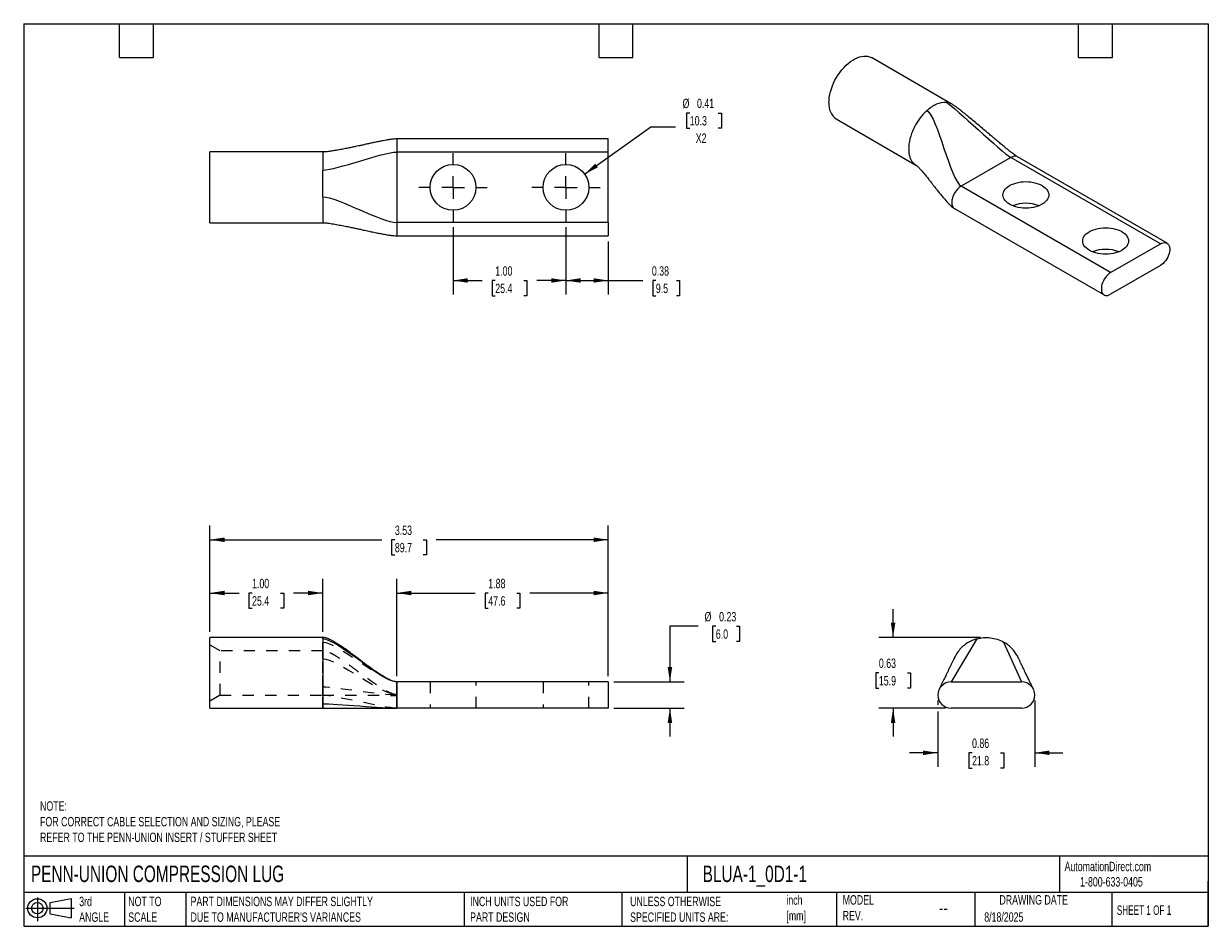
# Model space of a CAD drawing. Header units: inches. Extents: x 0.2 to 10.8, y 0.2 to 8.2.
import ezdxf

# ---------------------------------------------------------------- set-up
doc = ezdxf.new("R2010")
doc.units = ezdxf.units.IN
doc.header["$MEASUREMENT"] = 0
for name, pattern in [('SLD-Center', [0.75, 0.6, -0.05, 0.05, -0.05]), ('SLD-Dashed', [0.075, 0.05, -0.025]), ('SLD-Solid', [0])]:
    doc.linetypes.add(name, pattern=pattern)
for name, color, linetype in [('CENTER', 40, 'SLD-Center'), ('HIDDEN', 102, 'SLD-Dashed'), ('SLD-DEFPOINTS', 7, 'Continuous')]:
    doc.layers.add(name, color=color, linetype=linetype)
doc.layers.add('DIMENSIONS', color=140, linetype='SLD-Solid', lineweight=25)
doc.layers.add('TEXT', color=140, linetype='SLD-Solid', lineweight=25)
doc.styles.add('SLDTEXTSTYLE0', font='TXT', dxfattribs={"width": 0.7})
doc.styles.add('SLDTEXTSTYLE1', font='TXT', dxfattribs={"width": 0.65})
doc.dimstyles.new('SLDDIMSTYLE0', dxfattribs={"dimtxt": 0.084961, "dimasz": 0.13, "dimexe": 0, "dimexo": 0.0625, "dimgap": 0.02124, "dimtad": 0, "dimtih": 1, "dimtoh": 1, "dimrnd": 1e-09, "dimzin": 4, "dimdsep": 46, "dimtxsty": 'SLDTEXTSTYLE0', "dimsah": 1, "dimcen": 0.09, "dimadec": 0, "dimazin": 1, "dimtfac": 1, "dimtofl": 0, "dimtmove": 0, "dimatfit": 3, "dimfxl": 0, "dimfrac": 2, "dimtolj": 1, "dimtzin": 12, "dimarcsym": 0})
doc.dimstyles.new('SLDDIMSTYLE1', dxfattribs={"dimtxt": 0.084961, "dimasz": 0.13, "dimexe": 0, "dimexo": 0.0625, "dimgap": 0.02124, "dimtad": 0, "dimtih": 1, "dimtoh": 1, "dimrnd": 1e-09, "dimzin": 12, "dimdsep": 46, "dimtxsty": 'SLDTEXTSTYLE0', "dimsah": 1, "dimcen": 0.09, "dimadec": 0, "dimazin": 3, "dimtfac": 1, "dimtofl": 0, "dimtmove": 0, "dimatfit": 3, "dimfxl": 0, "dimfrac": 2, "dimtolj": 1, "dimtzin": 12, "dimarcsym": 0})
doc.dimstyles.new('SLDDIMSTYLE2', dxfattribs={"dimtxt": 0.084961, "dimasz": 0.13, "dimexe": 0, "dimexo": 0.0625, "dimgap": 0.02124, "dimtad": 0, "dimtih": 1, "dimtoh": 1, "dimrnd": 1e-09, "dimdsep": 46, "dimtxsty": 'SLDTEXTSTYLE0', "dimsah": 1, "dimcen": 0.09, "dimadec": 0, "dimazin": 2, "dimtfac": 1, "dimtmove": 0, "dimatfit": 0, "dimfxl": 0, "dimfrac": 2, "dimtolj": 1, "dimtzin": 12, "dimarcsym": 0})
doc.dimstyles.new('SLDDIMSTYLE3', dxfattribs={"dimtxt": 0.084961, "dimasz": 0.13, "dimexe": 0, "dimexo": 0.0625, "dimgap": 0.02124, "dimtad": 0, "dimtih": 1, "dimtoh": 1, "dimrnd": 1e-09, "dimdsep": 46, "dimtxsty": 'SLDTEXTSTYLE0', "dimsah": 1, "dimcen": 0.09, "dimadec": 0, "dimazin": 2, "dimtfac": 1, "dimtofl": 0, "dimtmove": 0, "dimatfit": 3, "dimfxl": 0, "dimfrac": 2, "dimtolj": 1, "dimtzin": 12, "dimarcsym": 0})
doc.dimstyles.new('SLDDIMSTYLE4', dxfattribs={"dimtxt": 0.084961, "dimasz": 0.13, "dimexe": 0, "dimexo": 0.0625, "dimgap": 0.02124, "dimtad": 0, "dimtih": 1, "dimtoh": 1, "dimrnd": 1e-09, "dimdsep": 46, "dimtxsty": 'SLDTEXTSTYLE0', "dimsah": 1, "dimcen": 0, "dimadec": 0, "dimazin": 2, "dimtfac": 1, "dimtofl": 0, "dimtmove": 0, "dimatfit": 3, "dimfxl": 0, "dimfrac": 2, "dimtolj": 1, "dimtzin": 12, "dimarcsym": 0})

# ---------------------------------------------------------------- blocks, each defined once
blk = doc.blocks.new('Block11')
at = {"color": 7, "linetype": 'SLD-Solid', "lineweight": 18}
for p, q in [((0, 0.113), (0.428, 0.113)), ((0.102, 0.209), (0.102, 0)), ((0.216, 0.164), (0.401, 0.198)), ((0.216, 0.063), (0.216, 0.164)), ((0.401, 0.198), (0.401, 0.029)), ((0.216, 0.063), (0.401, 0.029))]:
    blk.add_line(p, q, dxfattribs=at)
for radius in [0.0846, 0.0506]:
    blk.add_circle((0.102, 0.113), radius, dxfattribs=at)
blk = doc.blocks.new('Block12')
at = {"layer": 'SLD-DEFPOINTS'}
blk.add_blockref('Block11', (0, 0), dxfattribs=at)
blk = doc.blocks.new('_D')
at = {"layer": 'DIMENSIONS'}
for p, q in [((1.9, 2.86), (1.9, 3.329)), ((2.9, 2.86), (2.9, 3.329)), ((1.9, 3.204), (2.159, 3.204)), ((2.274, 3.204), (2.245, 3.204)), ((2.245, 3.204), (2.245, 3.069)), ((2.526, 3.204), (2.555, 3.204)), ((2.555, 3.204), (2.555, 3.069)), ((2.9, 3.204), (2.642, 3.204)), ((2.245, 3.069), (2.274, 3.069)), ((2.555, 3.069), (2.526, 3.069))]:
    blk.add_line(p, q, dxfattribs=at)
for points in [[(1.9, 3.204), (2.03, 3.184), (2.03, 3.224)], [(2.9, 3.204), (2.77, 3.224), (2.77, 3.184)]]:
    blk.add_solid(points, dxfattribs=at)
at = {"layer": 'DIMENSIONS', "char_height": 0.0833, "attachment_point": 1, "style": 'SLDTEXTSTYLE0'}
for s, insert in [('1.00', (2.274, 3.33)), ('25.4', (2.274, 3.176))]:
    blk.add_mtext(s, dxfattribs=dict(at, insert=insert))
blk = doc.blocks.new('_D_1')
at = {"layer": 'DIMENSIONS'}
for p, q in [((3.556, 2.467), (3.556, 3.329)), ((5.431, 2.467), (5.431, 3.329)), ((3.556, 3.204), (4.253, 3.204)), ((4.368, 3.204), (4.339, 3.204)), ((4.339, 3.204), (4.339, 3.069)), ((4.62, 3.204), (4.649, 3.204)), ((4.649, 3.204), (4.649, 3.069)), ((5.431, 3.204), (4.735, 3.204)), ((4.339, 3.069), (4.368, 3.069)), ((4.649, 3.069), (4.62, 3.069))]:
    blk.add_line(p, q, dxfattribs=at)
for points in [[(3.556, 3.204), (3.686, 3.184), (3.686, 3.224)], [(5.431, 3.204), (5.301, 3.224), (5.301, 3.184)]]:
    blk.add_solid(points, dxfattribs=at)
at = {"layer": 'DIMENSIONS', "char_height": 0.0833, "attachment_point": 1, "style": 'SLDTEXTSTYLE0'}
for s, insert in [('1.88', (4.368, 3.33)), ('47.6', (4.368, 3.176))]:
    blk.add_mtext(s, dxfattribs=dict(at, insert=insert))
blk = doc.blocks.new('_D_2')
at = {"layer": 'DIMENSIONS'}
for p, q in [((1.9, 2.86), (1.9, 3.801)), ((5.431, 2.467), (5.431, 3.801)), ((1.9, 3.676), (3.424, 3.676)), ((3.54, 3.676), (3.511, 3.676)), ((3.511, 3.676), (3.511, 3.541)), ((3.792, 3.676), (3.821, 3.676)), ((3.821, 3.676), (3.821, 3.541)), ((5.431, 3.676), (3.907, 3.676)), ((3.511, 3.541), (3.54, 3.541)), ((3.821, 3.541), (3.792, 3.541))]:
    blk.add_line(p, q, dxfattribs=at)
for points in [[(1.9, 3.676), (2.03, 3.656), (2.03, 3.696)], [(5.431, 3.676), (5.301, 3.696), (5.301, 3.656)]]:
    blk.add_solid(points, dxfattribs=at)
at = {"layer": 'DIMENSIONS', "char_height": 0.0833, "attachment_point": 1, "style": 'SLDTEXTSTYLE0'}
for s, insert in [('3.53', (3.54, 3.802)), ('89.7', (3.54, 3.648))]:
    blk.add_mtext(s, dxfattribs=dict(at, insert=insert))
blk = doc.blocks.new('_D_3')
at = {"layer": 'DIMENSIONS'}
for p, q in [((6.228, 2.909), (5.978, 2.909)), ((5.978, 2.909), (5.978, 2.417)), ((6.385, 2.909), (6.356, 2.909)), ((6.356, 2.909), (6.356, 2.774)), ((6.567, 2.909), (6.595, 2.909)), ((6.595, 2.909), (6.595, 2.774)), ((6.356, 2.774), (6.385, 2.774)), ((6.595, 2.774), (6.567, 2.774)), ((5.481, 2.417), (6.103, 2.417)), ((5.481, 2.183), (6.103, 2.183)), ((5.978, 2.183), (5.978, 1.933))]:
    blk.add_line(p, q, dxfattribs=at)
for points in [[(5.978, 2.417), (5.998, 2.547), (5.958, 2.547)], [(5.978, 2.183), (5.958, 2.053), (5.998, 2.053)]]:
    blk.add_solid(points, dxfattribs=at)
at = {"layer": 'DIMENSIONS', "char_height": 0.0833, "attachment_point": 1, "style": 'SLDTEXTSTYLE0'}
for s, insert in [('%%c', (6.285, 3.036)), ('0.23', (6.414, 3.036)), ('6.0', (6.385, 2.882))]:
    blk.add_mtext(s, dxfattribs=dict(at, insert=insert))
blk = doc.blocks.new('_D_4')
at = {"layer": 'DIMENSIONS'}
for p, q in [((7.956, 2.81), (7.956, 3.06)), ((8.732, 2.81), (7.831, 2.81)), ((7.83, 2.496), (7.802, 2.496)), ((7.802, 2.496), (7.802, 2.361)), ((8.083, 2.496), (8.111, 2.496)), ((8.111, 2.496), (8.111, 2.361)), ((7.802, 2.361), (7.83, 2.361)), ((8.111, 2.361), (8.083, 2.361)), ((8.42, 2.183), (7.831, 2.183)), ((7.956, 2.183), (7.956, 1.933))]:
    blk.add_line(p, q, dxfattribs=at)
for points in [[(7.956, 2.81), (7.976, 2.94), (7.936, 2.94)], [(7.956, 2.183), (7.936, 2.053), (7.976, 2.053)]]:
    blk.add_solid(points, dxfattribs=at)
at = {"layer": 'DIMENSIONS', "char_height": 0.0833, "attachment_point": 1, "style": 'SLDTEXTSTYLE0'}
for s, insert in [('0.63', (7.83, 2.623)), ('15.9', (7.83, 2.468))]:
    blk.add_mtext(s, dxfattribs=dict(at, insert=insert))
blk = doc.blocks.new('_D_5')
at = {"layer": 'DIMENSIONS'}
for p, q in [((8.352, 2.25), (8.352, 2.213)), ((9.212, 2.25), (9.212, 1.663)), ((8.352, 2.153), (8.352, 1.663)), ((8.352, 1.788), (8.102, 1.788)), ((8.656, 1.788), (8.627, 1.788)), ((8.627, 1.788), (8.627, 1.653)), ((8.908, 1.788), (8.937, 1.788)), ((8.937, 1.788), (8.937, 1.653)), ((9.212, 1.788), (9.462, 1.788)), ((8.627, 1.653), (8.656, 1.653)), ((8.937, 1.653), (8.908, 1.653))]:
    blk.add_line(p, q, dxfattribs=at)
for points in [[(8.352, 1.788), (8.222, 1.808), (8.222, 1.768)], [(9.212, 1.788), (9.342, 1.768), (9.342, 1.808)]]:
    blk.add_solid(points, dxfattribs=at)
at = {"layer": 'DIMENSIONS', "char_height": 0.0833, "attachment_point": 1, "style": 'SLDTEXTSTYLE0'}
for s, insert in [('0.86', (8.656, 1.914)), ('21.8', (8.656, 1.76))]:
    blk.add_mtext(s, dxfattribs=dict(at, insert=insert))
blk = doc.blocks.new('_D_6')
at = {"layer": 'DIMENSIONS'}
for p, q in [((4.056, 6.446), (4.056, 5.849)), ((5.056, 6.446), (5.056, 5.849)), ((4.056, 5.974), (4.315, 5.974)), ((4.43, 5.974), (4.402, 5.974)), ((4.402, 5.974), (4.402, 5.839)), ((4.683, 5.974), (4.711, 5.974)), ((4.711, 5.974), (4.711, 5.839)), ((5.056, 5.974), (4.798, 5.974)), ((4.402, 5.839), (4.43, 5.839)), ((4.711, 5.839), (4.683, 5.839))]:
    blk.add_line(p, q, dxfattribs=at)
for points in [[(4.056, 5.974), (4.186, 5.954), (4.186, 5.994)], [(5.056, 5.974), (4.926, 5.994), (4.926, 5.954)]]:
    blk.add_solid(points, dxfattribs=at)
at = {"layer": 'DIMENSIONS', "char_height": 0.0833, "attachment_point": 1, "style": 'SLDTEXTSTYLE0'}
for s, insert in [('1.00', (4.43, 6.1)), ('25.4', (4.43, 5.946))]:
    blk.add_mtext(s, dxfattribs=dict(at, insert=insert))
blk = doc.blocks.new('_D_7')
at = {"layer": 'DIMENSIONS'}
for p, q in [((5.056, 6.446), (5.056, 5.849)), ((5.431, 6.32), (5.431, 5.849)), ((5.056, 5.974), (5.431, 5.974)), ((5.431, 5.974), (5.738, 5.974)), ((5.853, 5.974), (5.825, 5.974)), ((5.825, 5.974), (5.825, 5.839)), ((6.035, 5.974), (6.063, 5.974)), ((6.063, 5.974), (6.063, 5.839)), ((5.825, 5.839), (5.853, 5.839)), ((6.063, 5.839), (6.035, 5.839))]:
    blk.add_line(p, q, dxfattribs=at)
for points in [[(5.056, 5.974), (5.186, 5.954), (5.186, 5.994)], [(5.431, 5.974), (5.301, 5.994), (5.301, 5.954)]]:
    blk.add_solid(points, dxfattribs=at)
at = {"layer": 'DIMENSIONS', "char_height": 0.0833, "attachment_point": 1, "style": 'SLDTEXTSTYLE0'}
for s, insert in [('0.38', (5.818, 6.1)), ('9.5', (5.853, 5.946))]:
    blk.add_mtext(s, dxfattribs=dict(at, insert=insert))
blk = doc.blocks.new('_D_8')
at = {"layer": 'DIMENSIONS'}
for p, q in [((6.154, 7.458), (6.125, 7.458)), ((6.125, 7.458), (6.125, 7.323)), ((6.406, 7.458), (6.435, 7.458)), ((6.435, 7.458), (6.435, 7.323)), ((5.222, 6.917), (5.808, 7.335)), ((5.808, 7.335), (6.027, 7.335)), ((6.125, 7.323), (6.154, 7.323)), ((6.435, 7.323), (6.406, 7.323))]:
    blk.add_line(p, q, dxfattribs=at)
blk.add_solid([(5.222, 6.917), (5.339, 6.976), (5.316, 7.009)], dxfattribs=at)
at = {"layer": 'DIMENSIONS', "char_height": 0.0833, "attachment_point": 1, "style": 'SLDTEXTSTYLE0'}
for s, insert in [('%%c', (6.09, 7.585)), ('0.41', (6.218, 7.585)), ('10.3', (6.154, 7.431)), ('X2', (6.207, 7.277))]:
    blk.add_mtext(s, dxfattribs=dict(at, insert=insert))
blk = doc.blocks.new('SW_CENTERMARKSYMBOL_0')
at = {"layer": 'CENTER', "color": 0}
for p, q in [((0, 0.2), (0, 0.303125)), ((-0.2, 0), (-0.303125, 0)), ((0, 0), (-0.1, 0)), ((0, 0), (0, 0.1)), ((0, 0), (0, -0.1)), ((0, 0), (0.1, 0)), ((0.2, 0), (0.303125, 0)), ((0, -0.2), (0, -0.303125))]:
    blk.add_line(p, q, dxfattribs=at)
blk = doc.blocks.new('SW_CENTERMARKSYMBOL_1')
at = {"layer": 'CENTER', "color": 0}
for p, q in [((0, 0.2), (0, 0.303125)), ((-0.2, 0), (-0.303125, 0)), ((0, 0), (-0.1, 0)), ((0, 0), (0, 0.1)), ((0, 0), (0, -0.1)), ((0, 0), (0.1, 0)), ((0.2, 0), (0.303125, 0)), ((0, -0.2), (0, -0.303125))]:
    blk.add_line(p, q, dxfattribs=at)

msp = doc.modelspace()

# ---------------------------------------------------------------- linework, layer by layer
for p, q in [((8.472, 7.54), (7.765, 7.949)), ((7.452, 7.406), (8.159, 6.997)), ((5.431, 7.229), (3.556, 7.229)), ((5.431, 7.112), (5.431, 7.229)), ((2.9, 7.113), (1.9, 7.113)), ((1.9, 6.486), (1.9, 7.113)), ((3.556, 7.112), (3.556, 6.487)), ((5.431, 7.112), (3.556, 7.112)), ((5.431, 6.487), (5.431, 7.112)), ((9, 7.064), (8.559, 6.809)), ((10.326, 6.299), (9, 7.064)), ((10.385, 6.304), (9.059, 7.07)), ((9.884, 6.044), (8.559, 6.809)), ((8.5, 6.612), (9.826, 5.846)), ((1.9, 6.486), (2.9, 6.486)), ((5.431, 6.487), (3.556, 6.487)), ((5.431, 6.487), (5.431, 6.37)), ((3.556, 6.37), (5.431, 6.37)), ((9.884, 6.044), (10.326, 6.299)), ((10.326, 6.107), (9.884, 5.852)), ((2.9, 2.81), (1.9, 2.81)), ((1.9, 2.496), (1.9, 2.81)), ((1.9, 2.183), (1.9, 2.496)), ((5.431, 2.417), (3.556, 2.417)), ((5.431, 2.417), (5.431, 2.183)), ((8.47, 2.417), (9.095, 2.417)), ((8.367, 2.356), (8.367, 2.356)), ((9.197, 2.357), (9.197, 2.357)), ((1.9, 2.183), (2.9, 2.183)), ((5.431, 2.183), (3.556, 2.183)), ((9.095, 2.183), (8.47, 2.183))]:
    msp.add_line(p, q)
at = {"flags": 128}
for points in [[(7.387, 7.549), (7.388, 7.573), (7.39, 7.597), (7.395, 7.622), (7.401, 7.647), (7.409, 7.673), (7.418, 7.699), (7.429, 7.724), (7.441, 7.749), (7.455, 7.774), (7.47, 7.798), (7.486, 7.82), (7.503, 7.842), (7.521, 7.862), (7.54, 7.881), (7.559, 7.898), (7.579, 7.914), (7.598, 7.927), (7.618, 7.939), (7.638, 7.948), (7.658, 7.955), (7.677, 7.96), (7.696, 7.963), (7.713, 7.963), (7.73, 7.961), (7.747, 7.957), (7.762, 7.951), (7.765, 7.949)], [(8.989, 6.649), (8.974, 6.659), (8.961, 6.67), (8.95, 6.682), (8.941, 6.694), (8.935, 6.706), (8.931, 6.719), (8.93, 6.732), (8.931, 6.746), (8.935, 6.758), (8.941, 6.771), (8.95, 6.783), (8.961, 6.795), (8.974, 6.805), (8.989, 6.815), (9.006, 6.824), (9.025, 6.832), (9.045, 6.838), (9.066, 6.843), (9.088, 6.847), (9.11, 6.849), (9.133, 6.85), (9.156, 6.849), (9.178, 6.847), (9.2, 6.843), (9.221, 6.838), (9.241, 6.832), (9.26, 6.824), (9.277, 6.815), (9.292, 6.805), (9.305, 6.795), (9.316, 6.783), (9.325, 6.771), (9.331, 6.758), (9.335, 6.746), (9.336, 6.732), (9.335, 6.719), (9.331, 6.706), (9.325, 6.694), (9.316, 6.682), (9.305, 6.67), (9.292, 6.659), (9.277, 6.649), (9.26, 6.641), (9.241, 6.633), (9.221, 6.627), (9.2, 6.622), (9.178, 6.618), (9.156, 6.616), (9.133, 6.615), (9.11, 6.616), (9.088, 6.618), (9.066, 6.622), (9.045, 6.627), (9.025, 6.633), (9.006, 6.641), (8.989, 6.649)], [(9.697, 6.241), (9.681, 6.251), (9.668, 6.262), (9.657, 6.273), (9.648, 6.285), (9.642, 6.298), (9.638, 6.311), (9.637, 6.324), (9.638, 6.337), (9.642, 6.35), (9.648, 6.363), (9.657, 6.375), (9.668, 6.387), (9.681, 6.397), (9.697, 6.407), (9.714, 6.416), (9.732, 6.423), (9.752, 6.43), (9.773, 6.435), (9.795, 6.438), (9.817, 6.441), (9.84, 6.441), (9.863, 6.441), (9.885, 6.438), (9.907, 6.435), (9.928, 6.43), (9.948, 6.423), (9.967, 6.416), (9.984, 6.407), (9.999, 6.397), (10.012, 6.387), (10.023, 6.375), (10.032, 6.363), (10.038, 6.35), (10.042, 6.337), (10.043, 6.324), (10.042, 6.311), (10.038, 6.298), (10.032, 6.285), (10.023, 6.273), (10.012, 6.262), (9.999, 6.251), (9.984, 6.241), (9.967, 6.232), (9.948, 6.225), (9.928, 6.219), (9.907, 6.213), (9.885, 6.21), (9.863, 6.208), (9.84, 6.207), (9.817, 6.208), (9.795, 6.21), (9.773, 6.213), (9.752, 6.219), (9.732, 6.225), (9.714, 6.232), (9.697, 6.241)], [(10.326, 6.299), (10.339, 6.305), (10.351, 6.309), (10.362, 6.31), (10.373, 6.309), (10.383, 6.306), (10.391, 6.3), (10.398, 6.292), (10.403, 6.282), (10.407, 6.271), (10.409, 6.258), (10.409, 6.244), (10.407, 6.228), (10.403, 6.213), (10.398, 6.197), (10.391, 6.181), (10.383, 6.165), (10.373, 6.151), (10.362, 6.138), (10.351, 6.126), (10.339, 6.115), (10.326, 6.107)], [(9.884, 6.044), (9.872, 6.035), (9.86, 6.025), (9.848, 6.013), (9.838, 6), (9.828, 5.985), (9.82, 5.97), (9.813, 5.954), (9.807, 5.938), (9.804, 5.923), (9.802, 5.907), (9.802, 5.893), (9.804, 5.88), (9.807, 5.868), (9.813, 5.859), (9.82, 5.851), (9.828, 5.845), (9.838, 5.842), (9.848, 5.841), (9.86, 5.842), (9.872, 5.846), (9.884, 5.852)]]:
    msp.add_lwpolyline(points, dxfattribs=at)
for centre in [(4.056, 6.799), (5.056, 6.799)]:
    msp.add_circle(centre, 0.203)
for centre, radius, start, end in [((7.544, 7.534), 0.158, 174.5014, 234.1864), ((9.133, 6.332), 0.326, 68.9029, 111.0971), ((9.84, 5.924), 0.326, 68.9029, 111.0971), ((8.47, 2.3), 0.117, 90, 270), ((9.095, 2.3), 0.117, 270, 90)]:
    msp.add_arc(centre, radius, start, end)
for points, knots in [([(8.256, 7.481), (8.248, 7.474), (8.232, 7.459), (8.208, 7.431), (8.184, 7.399), (8.16, 7.363), (8.138, 7.322), (8.113, 7.262), (8.097, 7.199), (8.094, 7.154), (8.094, 7.141)], [0, 0, 0, 0, 0.0625, 0.125, 0.1875, 0.25, 0.3125, 0.375, 0.5, 0.5573937, 0.5573937, 0.5573937, 0.5573937]), ([(8.256, 7.481), (8.284, 7.506), (8.313, 7.526), (8.371, 7.551), (8.399, 7.557), (8.424, 7.555)], [0, 0, 0, 0, 0.5, 0.5, 1, 1, 1, 1]), ([(8.472, 7.54), (8.472, 7.541), (8.465, 7.546), (8.449, 7.551), (8.433, 7.554), (8.424, 7.555)], [0, 0, 0, 0, 0.028937, 0.514468, 1, 1, 1, 1]), ([(9.059, 7.07), (9.055, 7.072), (9.047, 7.077), (9.033, 7.088), (9.018, 7.098), (9.005, 7.109), (8.994, 7.117), (8.986, 7.123), (8.975, 7.132), (8.957, 7.147), (8.931, 7.168), (8.9, 7.194), (8.867, 7.221), (8.834, 7.249), (8.802, 7.276), (8.764, 7.308), (8.722, 7.343), (8.676, 7.382), (8.641, 7.411), (8.617, 7.431), (8.604, 7.442), (8.589, 7.454), (8.571, 7.469), (8.549, 7.486), (8.524, 7.505), (8.498, 7.524), (8.481, 7.535), (8.472, 7.54)], [0, 0, 0, 0, 0.024012, 0.048371, 0.076142, 0.10018, 0.118725, 0.130725, 0.140993, 0.176104, 0.220572, 0.27519, 0.33375, 0.391061, 0.446156, 0.498314, 0.582741, 0.662338, 0.738127, 0.760538, 0.782874, 0.806267, 0.837142, 0.875007, 0.917371, 0.960641, 1, 1, 1, 1]), ([(3.556, 7.229), (3.549, 7.229), (3.534, 7.228), (3.513, 7.226), (3.495, 7.223), (3.482, 7.221), (3.468, 7.219), (3.449, 7.215), (3.422, 7.21), (3.388, 7.203), (3.352, 7.196), (3.316, 7.188), (3.287, 7.182), (3.265, 7.177), (3.249, 7.173), (3.233, 7.17), (3.214, 7.166), (3.19, 7.161), (3.159, 7.154), (3.122, 7.147), (3.079, 7.138), (3.037, 7.13), (2.998, 7.123), (2.966, 7.119), (2.94, 7.115), (2.919, 7.113), (2.906, 7.113), (2.9, 7.113)], [0, 0, 0, 0, 0.0322086, 0.0640125, 0.0916431, 0.1123119, 0.124863, 0.1564572, 0.1975934, 0.249351, 0.3102927, 0.3673972, 0.4172526, 0.4460032, 0.4709818, 0.4923803, 0.5199074, 0.5583011, 0.6071599, 0.6655867, 0.7319161, 0.8034012, 0.8579687, 0.9108028, 0.9436969, 0.97369, 1, 1, 1, 1]), ([(3.556, 7.229), (3.556, 7.229), (3.556, 7.226), (3.556, 7.214), (3.556, 7.206), (3.556, 7.184), (3.556, 7.171), (3.556, 7.143), (3.556, 7.127), (3.556, 7.112)], [0, 0, 0, 0, 0.25, 0.25, 0.5, 0.5, 0.75, 0.75, 1, 1, 1, 1]), ([(8.094, 7.141), (8.094, 7.13), (8.095, 7.108), (8.101, 7.078), (8.11, 7.051), (8.124, 7.029), (8.14, 7.01), (8.153, 7.002), (8.159, 6.997)], [0, 0, 0, 0, 0.1680104, 0.3360207, 0.5040311, 0.6720415, 0.8400518, 1, 1, 1, 1]), ([(2.9, 7.113), (2.9, 7.113), (2.9, 7.107), (2.9, 7.081), (2.9, 7.049), (2.9, 7.02), (2.9, 6.998), (2.9, 6.976), (2.9, 6.961), (2.9, 6.953)], [0.3904666, 0.3904666, 0.3904666, 0.3904666, 0.5, 0.625, 0.75, 0.8125, 0.875, 0.9375, 1, 1, 1, 1]), ([(9.059, 7.07), (9.055, 7.072), (9.047, 7.075), (9.032, 7.076), (9.017, 7.072), (9.006, 7.067), (9, 7.064)], [0, 0, 0, 0, 0.249923, 0.499948, 0.749974, 1, 1, 1, 1]), ([(2.9, 6.715), (2.9, 6.755), (2.9, 6.796), (2.9, 6.878), (2.9, 6.917), (2.9, 6.953)], [0, 0, 0, 0, 0.5, 0.5, 1, 1, 1, 1]), ([(8.159, 6.997), (8.16, 6.997), (8.162, 6.995), (8.167, 6.991), (8.173, 6.985), (8.184, 6.974), (8.202, 6.955), (8.224, 6.928), (8.248, 6.9), (8.271, 6.872), (8.291, 6.846), (8.31, 6.822), (8.328, 6.799), (8.349, 6.773), (8.372, 6.744), (8.399, 6.711), (8.425, 6.681), (8.447, 6.656), (8.465, 6.639), (8.482, 6.624), (8.494, 6.616), (8.5, 6.612)], [0, 0, 0, 0, 0.034001, 0.067085, 0.098387, 0.127375, 0.195036, 0.265225, 0.335932, 0.405186, 0.469151, 0.51708, 0.568421, 0.627458, 0.693037, 0.76566, 0.847479, 0.889411, 0.93007, 0.967616, 1, 1, 1, 1]), ([(8.559, 6.809), (8.548, 6.803), (8.537, 6.794), (8.517, 6.773), (8.508, 6.76), (8.492, 6.734), (8.486, 6.72), (8.478, 6.692), (8.476, 6.678), (8.476, 6.665)], [0, 0, 0, 0, 0.25, 0.25, 0.5, 0.5, 0.75, 0.75, 1, 1, 1, 1]), ([(2.9, 6.715), (2.9, 6.704), (2.9, 6.681), (2.9, 6.647), (2.9, 6.613), (2.9, 6.58), (2.9, 6.549), (2.9, 6.513), (2.9, 6.49), (2.9, 6.486), (2.9, 6.486)], [0, 0, 0, 0, 0.0625, 0.125, 0.1875, 0.25, 0.3125, 0.375, 0.5, 0.5573937, 0.5573937, 0.5573937, 0.5573937]), ([(8.476, 6.665), (8.476, 6.659), (8.477, 6.647), (8.481, 6.632), (8.489, 6.62), (8.496, 6.613), (8.5, 6.612), (8.5, 6.612)], [0, 0, 0, 0, 0.249974, 0.499948, 0.749923, 0.999897, 1, 1, 1, 1]), ([(2.9, 6.486), (2.907, 6.486), (2.922, 6.485), (2.945, 6.483), (2.97, 6.479), (3.005, 6.474), (3.048, 6.466), (3.098, 6.456), (3.142, 6.447), (3.181, 6.439), (3.217, 6.431), (3.255, 6.423), (3.297, 6.414), (3.342, 6.404), (3.385, 6.395), (3.427, 6.387), (3.465, 6.38), (3.5, 6.375), (3.528, 6.371), (3.548, 6.37), (3.556, 6.37)], [0, 0, 0, 0, 0.029238, 0.063286, 0.100798, 0.140451, 0.221643, 0.299522, 0.369228, 0.42788, 0.48163, 0.535647, 0.607223, 0.677183, 0.745107, 0.804607, 0.872067, 0.918135, 0.961852, 1, 1, 1, 1]), ([(3.556, 6.487), (3.556, 6.471), (3.556, 6.456), (3.556, 6.428), (3.556, 6.415), (3.556, 6.393), (3.556, 6.384), (3.556, 6.373), (3.556, 6.37), (3.556, 6.37)], [0, 0, 0, 0, 0.25, 0.25, 0.5, 0.5, 0.75, 0.75, 1, 1, 1, 1]), ([(3.556, 2.417), (3.551, 2.417), (3.541, 2.418), (3.518, 2.424), (3.489, 2.437), (3.455, 2.455), (3.424, 2.474), (3.398, 2.491), (3.377, 2.505), (3.359, 2.518), (3.344, 2.528), (3.329, 2.539), (3.312, 2.551), (3.291, 2.566), (3.266, 2.585), (3.236, 2.608), (3.201, 2.633), (3.163, 2.662), (3.121, 2.693), (3.076, 2.724), (3.033, 2.752), (2.995, 2.776), (2.961, 2.793), (2.934, 2.804), (2.914, 2.809), (2.905, 2.809), (2.9, 2.81)], [0, 0, 0, 0, 0.019537, 0.041415, 0.090828, 0.144845, 0.197436, 0.235485, 0.268997, 0.297348, 0.320117, 0.341794, 0.367089, 0.399738, 0.44005, 0.488114, 0.54371, 0.606189, 0.674322, 0.746147, 0.818807, 0.871576, 0.920696, 0.964041, 0.982994, 1, 1, 1, 1]), ([(2.9, 2.798), (2.9, 2.801), (2.9, 2.805), (2.9, 2.809), (2.9, 2.809), (2.9, 2.809)], [0, 0, 0, 0, 0.360481, 0.720963, 1, 1, 1, 1]), ([(2.9, 2.798), (2.9, 2.795), (2.9, 2.787), (2.9, 2.771), (2.9, 2.749), (2.9, 2.721), (2.9, 2.686), (2.9, 2.631), (2.9, 2.565), (2.9, 2.513), (2.9, 2.496)], [0, 0, 0, 0, 0.0625, 0.125, 0.1875, 0.25, 0.3125, 0.375, 0.5, 0.5573937, 0.5573937, 0.5573937, 0.5573937]), ([(8.698, 2.798), (8.682, 2.793), (8.649, 2.782), (8.605, 2.756), (8.565, 2.725), (8.532, 2.686), (8.508, 2.651), (8.499, 2.628), (8.496, 2.621)], [0, 0, 0, 0, 0.1826974, 0.3653948, 0.5480922, 0.7307897, 0.9134871, 1, 1, 1, 1]), ([(8.698, 2.798), (8.737, 2.809), (8.779, 2.812), (8.86, 2.802), (8.9, 2.789), (8.936, 2.769)], [0, 0, 0, 0, 0.5, 0.5, 1, 1, 1, 1]), ([(9.062, 2.637), (9.059, 2.643), (9.05, 2.661), (9.03, 2.689), (9.003, 2.72), (8.971, 2.747), (8.948, 2.762), (8.936, 2.769)], [0, 0, 0, 0, 0.106528, 0.329896, 0.553264, 0.776632, 1, 1, 1, 1]), ([(9.197, 2.357), (9.197, 2.358), (9.196, 2.36), (9.191, 2.369), (9.186, 2.38), (9.181, 2.391), (9.177, 2.399), (9.174, 2.405), (9.17, 2.412), (9.166, 2.42), (9.161, 2.431), (9.154, 2.446), (9.145, 2.464), (9.136, 2.482), (9.127, 2.502), (9.117, 2.523), (9.107, 2.544), (9.099, 2.56), (9.094, 2.571), (9.09, 2.578), (9.086, 2.587), (9.081, 2.598), (9.075, 2.61), (9.07, 2.621), (9.066, 2.629), (9.063, 2.635), (9.063, 2.636), (9.062, 2.637)], [0, 0, 0, 0, 0.025127, 0.079236, 0.128513, 0.166916, 0.190967, 0.210668, 0.233216, 0.258736, 0.287331, 0.338645, 0.397062, 0.454097, 0.50682, 0.581775, 0.644579, 0.707303, 0.731388, 0.755621, 0.78402, 0.820819, 0.864154, 0.911222, 0.942793, 0.972882, 1, 1, 1, 1]), ([(8.495, 2.622), (8.495, 2.622), (8.495, 2.623), (8.494, 2.62), (8.491, 2.613), (8.485, 2.602), (8.481, 2.592), (8.476, 2.583), (8.472, 2.574), (8.467, 2.564), (8.461, 2.551), (8.455, 2.538), (8.448, 2.525), (8.443, 2.512), (8.437, 2.5), (8.43, 2.486), (8.422, 2.47), (8.414, 2.454), (8.407, 2.438), (8.401, 2.425), (8.395, 2.414), (8.389, 2.401), (8.383, 2.389), (8.377, 2.376), (8.372, 2.366), (8.368, 2.359), (8.367, 2.357), (8.367, 2.356)], [0, 0, 0, 0, 0.002645, 0.027176, 0.086148, 0.136338, 0.170168, 0.199253, 0.231234, 0.266174, 0.303928, 0.353177, 0.395764, 0.431379, 0.469942, 0.514462, 0.565783, 0.619592, 0.670363, 0.717786, 0.754599, 0.795582, 0.847329, 0.890949, 0.936102, 0.97975, 1, 1, 1, 1]), ([(2.9, 2.496), (2.9, 2.477), (2.9, 2.421), (2.9, 2.355), (2.9, 2.303), (2.9, 2.27), (2.9, 2.243), (2.9, 2.229), (2.9, 2.223)], [0.5573937, 0.5573937, 0.5573937, 0.5573937, 0.625, 0.75, 0.8125, 0.875, 0.9375, 1, 1, 1, 1]), ([(3.556, 2.417), (3.556, 2.417), (3.556, 2.414), (3.556, 2.402), (3.556, 2.393), (3.556, 2.372), (3.556, 2.359), (3.556, 2.33), (3.556, 2.315), (3.556, 2.3)], [0, 0, 0, 0, 0.25, 0.25, 0.5, 0.5, 0.75, 0.75, 1, 1, 1, 1]), ([(2.9, 2.223), (2.9, 2.215), (2.9, 2.199), (2.9, 2.185), (2.9, 2.184), (2.9, 2.183)], [0, 0, 0, 0, 0.340164, 0.680328, 1, 1, 1, 1]), ([(3.556, 2.3), (3.556, 2.284), (3.556, 2.269), (3.556, 2.241), (3.556, 2.228), (3.556, 2.206), (3.556, 2.197), (3.556, 2.186), (3.556, 2.183), (3.556, 2.183)], [0, 0, 0, 0, 0.25, 0.25, 0.5, 0.5, 0.75, 0.75, 1, 1, 1, 1]), ([(2.9, 2.183), (2.909, 2.183), (2.928, 2.183), (2.96, 2.183), (2.999, 2.183), (3.044, 2.183), (3.1, 2.183), (3.167, 2.183), (3.243, 2.183), (3.307, 2.183), (3.358, 2.183), (3.394, 2.183), (3.424, 2.183), (3.448, 2.183), (3.466, 2.183), (3.482, 2.183), (3.501, 2.183), (3.518, 2.183), (3.534, 2.183), (3.546, 2.183), (3.553, 2.183), (3.556, 2.183)], [0, 0, 0, 0, 0.031931, 0.073261, 0.123089, 0.180563, 0.244824, 0.337535, 0.435306, 0.530687, 0.581193, 0.627921, 0.670585, 0.700168, 0.728223, 0.755503, 0.782653, 0.837595, 0.893251, 0.948036, 1, 1, 1, 1])]:
    msp.add_open_spline(points, degree=3, knots=knots)
for points in [[(8.256, 7.481), (8.349, 7.427), (8.465, 6.863), (8.559, 6.809)], [(8.424, 7.555), (8.514, 7.503), (8.911, 7.116), (9, 7.064)], [(2.9, 6.953), (3.027, 6.953), (3.43, 7.112), (3.556, 7.112)], [(2.9, 6.715), (3.032, 6.715), (3.424, 6.487), (3.556, 6.487)], [(2.9, 2.798), (3.032, 2.798), (3.424, 2.417), (3.556, 2.417)], [(8.698, 2.798), (8.698, 2.798), (8.47, 2.417), (8.47, 2.417)], [(8.936, 2.769), (8.936, 2.769), (9.095, 2.417), (9.095, 2.417)], [(2.9, 2.223), (3.013, 2.223), (3.444, 2.183), (3.556, 2.183)]]:
    msp.add_open_spline(points, degree=3)
at = {"layer": 'HIDDEN'}
for p, q in [((1.99, 2.693), (1.9, 2.745)), ((1.99, 2.496), (1.99, 2.693)), ((2.9, 2.693), (1.99, 2.693)), ((1.99, 2.3), (1.99, 2.496)), ((3.853, 2.417), (3.853, 2.183)), ((4.26, 2.183), (4.26, 2.417)), ((4.853, 2.417), (4.853, 2.183)), ((5.26, 2.183), (5.26, 2.417)), ((1.9, 2.248), (1.99, 2.3)), ((1.99, 2.3), (2.9, 2.3)), ((3.556, 2.302), (3.556, 2.297))]:
    msp.add_line(p, q, dxfattribs=at)
at = {"layer": 'HIDDEN', "flags": 128}
for points in [[(3.556, 2.302), (3.556, 2.302)], [(3.556, 2.297), (3.556, 2.297)]]:
    msp.add_lwpolyline(points, dxfattribs=at)
at = {"layer": 'HIDDEN'}
for points, knots in [([(2.9, 2.809), (2.9, 2.809), (2.9, 2.81), (2.9, 2.808), (2.9, 2.803), (2.9, 2.794), (2.9, 2.784), (2.9, 2.774), (2.9, 2.769)], [0, 0, 0, 0, 0.043233, 0.234586, 0.42594, 0.617293, 0.808647, 1, 1, 1, 1]), ([(2.9, 2.496), (2.9, 2.519), (2.9, 2.569), (2.9, 2.639), (2.9, 2.688), (2.9, 2.719), (2.9, 2.739), (2.9, 2.756), (2.9, 2.765), (2.9, 2.769)], [0.3904666, 0.3904666, 0.3904666, 0.3904666, 0.5, 0.625, 0.75, 0.8125, 0.875, 0.9375, 1, 1, 1, 1]), ([(2.9, 2.622), (2.9, 2.634), (2.9, 2.653), (2.9, 2.683), (2.9, 2.699), (2.9, 2.683), (2.9, 2.653), (2.9, 2.634), (2.9, 2.622)], [0, 0, 0, 0, 0.125, 0.25, 0.5, 0.75, 0.875, 1, 1, 1, 1]), ([(3.556, 2.302), (3.552, 2.303), (3.542, 2.303), (3.523, 2.308), (3.499, 2.318), (3.472, 2.331), (3.447, 2.346), (3.423, 2.36), (3.401, 2.374), (3.378, 2.39), (3.351, 2.408), (3.318, 2.432), (3.278, 2.461), (3.231, 2.496), (3.178, 2.534), (3.122, 2.576), (3.063, 2.616), (3.014, 2.648), (2.975, 2.669), (2.948, 2.681), (2.924, 2.69), (2.907, 2.692), (2.9, 2.693)], [0, 0, 0, 0, 0.018532, 0.038752, 0.076995, 0.116705, 0.155514, 0.191517, 0.223382, 0.257811, 0.299743, 0.349556, 0.416299, 0.493126, 0.578777, 0.670815, 0.765335, 0.856694, 0.898946, 0.937535, 0.971448, 1, 1, 1, 1]), ([(2.9, 2.496), (2.9, 2.519), (2.9, 2.542), (2.9, 2.585), (2.9, 2.605), (2.9, 2.622)], [0, 0, 0, 0, 0.5, 0.5, 1, 1, 1, 1]), ([(2.9, 2.622), (2.9, 2.605), (2.9, 2.585), (2.9, 2.542), (2.9, 2.519), (2.9, 2.496)], [0, 0, 0, 0, 0.5, 0.5, 1, 1, 1, 1]), ([(2.9, 2.297), (2.9, 2.312), (2.9, 2.345), (2.9, 2.409), (2.9, 2.463), (2.9, 2.493), (2.9, 2.496)], [0, 0, 0, 0, 0.125, 0.25, 0.375, 0.3904666, 0.3904666, 0.3904666, 0.3904666]), ([(2.9, 2.37), (2.9, 2.387), (2.9, 2.407), (2.9, 2.45), (2.9, 2.473), (2.9, 2.496)], [0, 0, 0, 0, 0.5, 0.5, 1, 1, 1, 1]), ([(2.9, 2.496), (2.9, 2.473), (2.9, 2.45), (2.9, 2.407), (2.9, 2.387), (2.9, 2.37)], [0, 0, 0, 0, 0.5, 0.5, 1, 1, 1, 1]), ([(3.556, 2.304), (3.556, 2.31), (3.556, 2.324), (3.556, 2.345), (3.556, 2.365), (3.556, 2.383), (3.556, 2.398), (3.556, 2.409), (3.556, 2.416), (3.556, 2.417), (3.556, 2.417)], [0, 0, 0, 0, 0.106633, 0.234257, 0.361881, 0.489505, 0.617129, 0.744752, 0.872376, 1, 1, 1, 1]), ([(2.9, 2.37), (2.9, 2.348), (2.9, 2.33), (2.9, 2.306), (2.9, 2.3), (2.9, 2.3), (2.9, 2.306), (2.9, 2.33), (2.9, 2.348), (2.9, 2.37)], [0, 0, 0, 0, 0.25, 0.25, 0.5, 0.5, 0.75, 0.75, 1, 1, 1, 1]), ([(2.9, 2.3), (2.91, 2.3), (2.932, 2.3), (2.967, 2.299), (3.007, 2.299), (3.05, 2.299), (3.094, 2.299), (3.137, 2.299), (3.183, 2.299), (3.232, 2.298), (3.28, 2.298), (3.322, 2.298), (3.358, 2.298), (3.389, 2.298), (3.415, 2.298), (3.442, 2.298), (3.47, 2.297), (3.5, 2.297), (3.529, 2.297), (3.548, 2.297), (3.556, 2.297)], [0, 0, 0, 0, 0.044466, 0.099674, 0.161815, 0.227754, 0.294954, 0.361408, 0.425567, 0.507989, 0.581975, 0.646502, 0.701255, 0.747238, 0.784283, 0.823389, 0.867413, 0.913975, 0.959709, 1, 1, 1, 1]), ([(2.9, 2.183), (2.9, 2.183), (2.9, 2.181), (2.9, 2.187), (2.9, 2.201), (2.9, 2.225), (2.9, 2.257), (2.9, 2.284), (2.9, 2.297)], [0, 0, 0, 0, 0.011905, 0.209524, 0.407143, 0.604762, 0.802381, 1, 1, 1, 1]), ([(3.556, 2.183), (3.556, 2.183), (3.556, 2.184), (3.556, 2.191), (3.556, 2.202), (3.556, 2.216), (3.556, 2.234), (3.556, 2.255), (3.556, 2.276), (3.556, 2.29), (3.556, 2.296)], [0, 0, 0, 0, 0.127624, 0.255248, 0.382871, 0.510495, 0.638119, 0.765743, 0.893367, 1, 1, 1, 1])]:
    msp.add_open_spline(points, degree=3, knots=knots, dxfattribs=at)
for points in [[(2.9, 2.769), (3.027, 2.769), (3.43, 2.417), (3.556, 2.417)], [(2.9, 2.622), (3.025, 2.622), (3.432, 2.302), (3.556, 2.302)], [(3.556, 2.297), (3.443, 2.297), (3.013, 2.37), (2.9, 2.37)], [(3.556, 2.183), (3.445, 2.183), (3.012, 2.297), (2.9, 2.297)]]:
    msp.add_open_spline(points, degree=3, dxfattribs=at)
at = {"layer": 'TEXT'}
for p, q in [((0.25, 8.25), (10.75, 8.25)), ((0.25, 8.25), (0.25, 0.25)), ((1.1, 7.95), (1.1, 8.25)), ((1.4, 7.95), (1.4, 8.25)), ((5.35, 7.95), (5.35, 8.25)), ((5.65, 7.95), (5.65, 8.25)), ((9.6, 7.95), (9.6, 8.25)), ((9.9, 7.95), (9.9, 8.25)), ((10.75, 8.25), (10.75, 0.25)), ((1.1, 7.95), (1.4, 7.95)), ((5.35, 7.95), (5.65, 7.95)), ((9.6, 7.95), (9.9, 7.95)), ((10.75, 0.871), (0.25, 0.871)), ((6.132, 0.871), (6.132, 0.55)), ((9.432, 0.871), (9.432, 0.55)), ((10.75, 0.25), (10.75, 0.65)), ((10.75, 0.55), (0.25, 0.55)), ((1.143, 0.55), (1.143, 0.25)), ((1.687, 0.55), (1.687, 0.25)), ((4.153, 0.55), (4.153, 0.25)), ((5.551, 0.55), (5.551, 0.25)), ((7.453, 0.55), (7.453, 0.25)), ((8.68, 0.55), (8.68, 0.25)), ((9.896, 0.55), (9.896, 0.25)), ((0.25, 0.25), (10.75, 0.25))]:
    msp.add_line(p, q, dxfattribs=at)

# ---------------------------------------------------------------- block references
at = {"layer": 'CENTER'}
for name, p in [('SW_CENTERMARKSYMBOL_0', (4.056, 6.799)), ('SW_CENTERMARKSYMBOL_1', (5.056, 6.799))]:
    msp.add_blockref(name, p, dxfattribs=at)
at = {"layer": 'SLD-DEFPOINTS'}
msp.add_blockref('Block12', (0.269, 0.297), dxfattribs=at)

# ---------------------------------------------------------------- texts
at = {"layer": 'TEXT'}
for s, insert, char_height, attachment_point, style in [('NOTE:^JFOR CORRECT CABLE SELECTION AND SIZING, PLEASE ^JREFER TO THE PENN-UNION INSERT / STUFFER SHEET', (0.395, 1.358), 0.083333, 1, 'SLDTEXTSTYLE0'), ('PENN-UNION COMPRESSION LUG', (0.314, 0.788), 0.14583, 1, 'SLDTEXTSTYLE0'), ('BLUA-1_0D1-1', (6.268, 0.788), 0.14583, 1, 'SLDTEXTSTYLE0'), ('AutomationDirect.com', (9.476, 0.822), 0.08333, 1, 'SLDTEXTSTYLE0'), ('1-800-633-0405', (9.614, 0.686), 0.08333, 1, 'SLDTEXTSTYLE0'), ('inch^J[mm]', (7.01, 0.524), 0.0833, 1, 'SLDTEXTSTYLE0'), ('MODEL ^JREV.', (7.509, 0.526), 0.08333, 1, 'SLDTEXTSTYLE0'), ('DRAWING DATE', (9.202, 0.526), 0.08333, 2, 'SLDTEXTSTYLE0'), ('3rd^JANGLE', (0.742, 0.512), 0.0833, 1, 'SLDTEXTSTYLE0'), ('NOT TO^JSCALE', (1.177, 0.512), 0.08333, 1, 'SLDTEXTSTYLE0'), ("PART DIMENSIONS MAY DIFFER SLIGHTLY ^JDUE TO MANUFACTURER'S VARIANCES", (1.729, 0.512), 0.08333, 1, 'SLDTEXTSTYLE0'), ('INCH UNITS USED FOR ^JPART DESIGN', (4.207, 0.512), 0.08333, 1, 'SLDTEXTSTYLE0'), ('UNLESS OTHERWISE ^JSPECIFIED UNITS ARE:', (5.625, 0.512), 0.08333, 1, 'SLDTEXTSTYLE0'), ('SHEET 1 OF 1', (9.939, 0.435), 0.08333, 1, 'SLDTEXTSTYLE1'), ('--', (8.363, 0.477), 0.125, 1, 'SLDTEXTSTYLE0'), ('8/18/2025', (8.764, 0.374), 0.0833, 1, 'SLDTEXTSTYLE0')]:
    msp.add_mtext(s, dxfattribs=dict(at, insert=insert, char_height=char_height, attachment_point=attachment_point, style=style))

# ---------------------------------------------------------------- dimensions: what is measured, and where the dimension line sits
at = {"layer": 'DIMENSIONS'}
dim = msp.add_diameter_dim_2p(p1=(4.891, 6.682), p2=(5.222, 6.917), text='<>\\PX2', dimstyle='SLDDIMSTYLE4', dxfattribs=at)
dim.commit()
dim.dimension.update_dxf_attribs({"geometry": '_D_8', "text_midpoint": (6.28, 7.379), "dimtype": 163})
for base, p1, p2, dimstyle, picture, middle in [((5.056, 5.974), (4.056, 6.496), (5.056, 6.496), 'SLDDIMSTYLE0', '_D_6', (4.556, 5.974)), ((5.431428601, 5.973625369), (5.056428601, 6.496214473), (5.431428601, 6.369651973), 'SLDDIMSTYLE3', '_D_7', (5.943990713, 5.973625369)), ((1.9, 3.676), (5.431, 2.417), (1.9, 2.81), 'SLDDIMSTYLE1', '_D_2', (3.666, 3.676)), ((1.9, 3.204), (2.9, 2.81), (1.9, 2.81), 'SLDDIMSTYLE0', '_D', (2.4, 3.204)), ((3.556428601, 3.203609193), (5.431428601, 2.416970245), (3.556428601, 2.416970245), 'SLDDIMSTYLE1', '_D_1', (4.493928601, 3.203609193))]:
    dim = msp.add_linear_dim(base=base, p1=p1, p2=p2, dimstyle=dimstyle, dxfattribs=at)
    dim.commit()
    dim.dimension.update_dxf_attribs({"geometry": picture, "text_midpoint": middle, "dimtype": 160})
for base, p1, p2, angle, picture, middle in [((7.956, 2.81), (8.47, 2.183), (8.782, 2.81), 90, '_D_4', (7.956, 2.496)), ((9.212, 1.788), (8.352, 2.3), (9.212, 2.3), 0, '_D_5', (8.782, 1.788))]:
    dim = msp.add_linear_dim(base=base, p1=p1, p2=p2, angle=angle, dimstyle='SLDDIMSTYLE2', dxfattribs=at)
    dim.commit()
    dim.dimension.update_dxf_attribs({"geometry": picture, "text_midpoint": middle, "dimtype": 160})
dim = msp.add_linear_dim(base=(5.978, 2.183), p1=(5.431, 2.417), p2=(5.431, 2.183), angle=90, text='%%c<>', dimstyle='SLDDIMSTYLE2', dxfattribs=at)
dim.commit()
dim.dimension.update_dxf_attribs({"geometry": '_D_3', "text_midpoint": (5.978, 2.909), "dimtype": 160})

doc.saveas('drawing.dxf')
